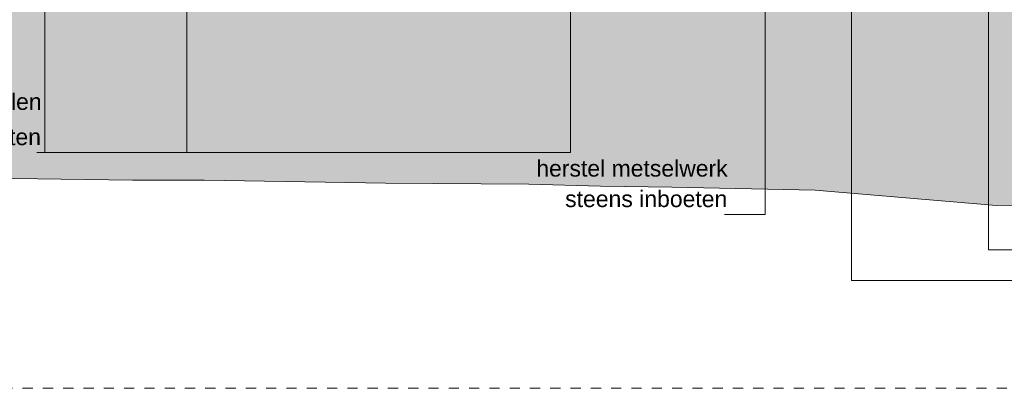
# Model space of a CAD drawing. Extents: x -251883 to 250656, y 0 to 909157.
# Tile 41 of 70: x -2279 to 7424, y 529529 to 533156. Entities that reach past the tile are written whole.
import ezdxf

# ---------------------------------------------------------------- set-up
doc = ezdxf.new("R2010")
doc.units = 0
doc.header["$MEASUREMENT"] = 0
doc.linetypes.add('DASHED', pattern=[200, 100, -100])
doc.layers.add('A-0070-SYMBOOL', color=8, linetype='Continuous')

# ---------------------------------------------------------------- blocks, each defined once
blk = doc.blocks.new('M-MAATREGELEN_466')
at = {"linetype": 'Continuous', "lineweight": 5}
blk.add_hatch(color=111, dxfattribs=at).paths.add_polyline_path([(127081.7, -6571.6), (181581.7, -6571.6), (181581.7, -9178.8), (180446.7, -9201.6), (179741, -9211.6), (179035.4, -9261.6), (178329.7, -9261.6), (176542.9, -8651.6), (175727.8, -8513), (175131.6, -8421.6), (174426, -8231.6), (173720.3, -8161.6), (173014.7, -8181.6), (171227.9, -8511.6), (170522.2, -8571.6), (169816.6, -8571.6), (169110.9, -8541.6), (168405.2, -8501.6), (167699.6, -8461.6), (165912.8, -8441.6), (164501.5, -8451.6), (163795.9, -8481.6), (163090.2, -8481.6), (161678.9, -8511.6), (159892.1, -8361.6), (158480.8, -8331.6), (157775.2, -8321.6), (157069.5, -8301.6), (155658.2, -8291.6), (153871.4, -8261.6), (153165.8, -8261.6), (152460.1, -8251.6), (151754.4, -8241.6), (151048.8, -8241.6), (149262, -8241.6), (147850.7, -8301.6), (147145.1, -8311.6), (146439.4, -8321.6), (145028.1, -8351.6), (142426.5, -8497.8), (141830, -8461.6), (141124.3, -8551.6), (137926.2, -8751.6), (136514.9, -8791.6), (135809.3, -8851.6), (133692.3, -9021.6), (131199.9, -8851.6), (130494.2, -8791.6), (127479.3, -8484.9), (127081.7, -8464.3)], flags=0)
at = {"color": 7, "linetype": 'DASHED', "lineweight": 0}
blk.add_lwpolyline([(127081.7, -10311), (127081.7, -11), (181581.7, -11), (181581.7, -10311)], close=True, dxfattribs=at)
at = {"color": 111, "linetype": 'Continuous', "lineweight": 5}
blk.add_lwpolyline([(163090.2, -8481.6), (161678.9, -8511.6), (159892.1, -8361.6), (158480.8, -8331.6), (157775.2, -8321.6), (157069.5, -8301.6), (155658.2, -8291.6), (153871.4, -8261.6), (153165.8, -8261.6), (152460.1, -8251.6), (151754.4, -8241.6), (151048.8, -8241.6), (149262, -8241.6), (147850.7, -8301.6), (147145.1, -8311.6), (146439.4, -8321.6), (145028.1, -8351.6)], dxfattribs=at)
at = {"color": 11, "linetype": 'Continuous', "lineweight": 13}
blk.add_lwpolyline([(145028.1, -8351.6), (146439.4, -8321.6), (147145.1, -8311.6), (147850.7, -8301.6), (149262, -8241.6), (151048.8, -8241.6), (151754.4, -8241.6), (152460.1, -8251.6), (153165.8, -8261.6), (153871.4, -8261.6), (155658.2, -8291.6), (157069.5, -8301.6), (157775.2, -8321.6), (158480.8, -8331.6), (159892.1, -8361.6), (161678.9, -8511.6), (163090.2, -8481.6)], dxfattribs=at)
at = {"layer": 'A-0070-SYMBOOL', "color": 8, "linetype": 'Continuous', "lineweight": 5}
for points in [[(153700, -3871.6), (153700, -7990), (152300, -7990)], [(157480.5, -3950), (157480.5, -7990), (152300, -7990)], [(152300, -4100), (152300, -7990), (152220, -7990)], [(160250, -4697.3), (160250, -9250), (162850, -9250)], [(161600, -5062.6), (161600, -8950), (162850, -8950)], [(159400, -6150), (159400, -8600), (159000, -8600)]]:
    blk.add_lwpolyline(points, dxfattribs=at)
at = {"layer": 'A-0070-SYMBOOL', "color": 7, "linetype": 'Continuous', "char_height": 162, "attachment_point": 7, "line_spacing_factor": 0.933333}
for s, insert in [('{\\fArial|b0|i0|c12|p0;slopen leidingen en aanvullen}', (149287.1, -7620)), ('{\\fArial|b0|i0|c12|p0; metselwerk d.m.v. inboeten}', (149445.5, -7920)), ('{\\fArial|b0|i0|c12|p0;herstel metselwerk}', (157143.8, -8230)), ('{\\fArial|b0|i0|c12|p0;steens inboeten}', (157428.4, -8530))]:
    blk.add_mtext(s, dxfattribs=dict(at, insert=insert))

msp = doc.modelspace()

# ---------------------------------------------------------------- block references
msp.add_blockref('M-MAATREGELEN_466', (-154332, 539840))

doc.saveas('drawing.dxf')
